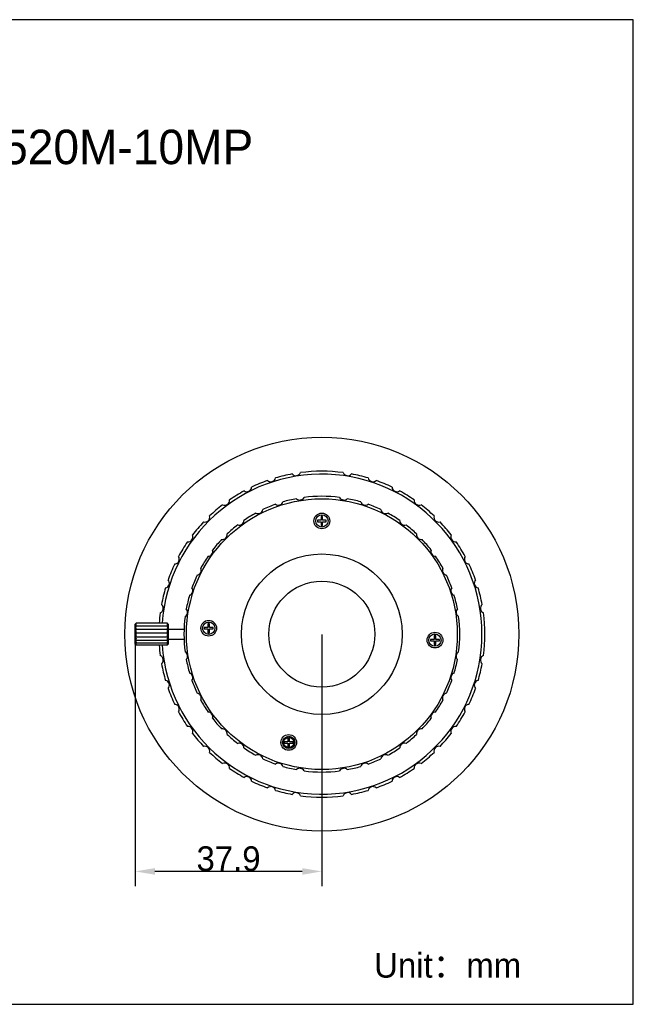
# Model space of a CAD drawing. Header units: millimetres. Extents: x 16567 to 19067, y 2074 to 4074.
# Tile 11 of 11: x 17821 to 19067, y 2074 to 4074. Entities that reach past the tile are written whole.
import ezdxf

# ---------------------------------------------------------------- set-up
doc = ezdxf.new("R2010")
doc.units = ezdxf.units.MM
doc.layers.add('標注線', color=7, linetype='Continuous')
doc.dimstyles.new('ISO-25', dxfattribs={"dimtxt": 2.5, "dimasz": 40, "dimexe": 30, "dimexo": 0.625, "dimtad": 1, "dimdec": 4, "dimdsep": 46, "dimlunit": 6, "dimtxsty": 'Standard', "dimcen": 2.5, "dimadec": 0, "dimazin": 0, "dimtfac": 1, "dimtdec": 4, "dimtmove": 0, "dimatfit": 3, "dimfxl": 1, "dimtolj": 1, "dimtzin": 0, "dimarcsym": 0})

# ---------------------------------------------------------------- blocks, each defined once
blk = doc.blocks.new('*D64')
at = {"layer": 'Defpoints', "color": 0}
for p in [(18055.8, 2825.7), (18434.8, 2825.7), (18055.8, 2343.8)]:
    blk.add_point(p, dxfattribs=at)
at = {"layer": '標注線', "color": 0, "lineweight": -2}
for p, q in [((18055.8, 2825.1), (18055.8, 2313.8)), ((18434.8, 2825.1), (18434.8, 2313.8)), ((18394.8, 2343.8), (18095.8, 2343.8))]:
    blk.add_line(p, q, dxfattribs=at)
at = {"layer": '標注線', "color": 0}
for points in [[(18095.8, 2350.5), (18095.8, 2337.1), (18055.8, 2343.8)], [(18394.8, 2337.1), (18394.8, 2350.5), (18434.8, 2343.8)]]:
    blk.add_solid(points, dxfattribs=at)
at = {"layer": '標注線', "color": 0, "insert": (18245.3, 2369.4), "char_height": 2.5, "attachment_point": 5}
blk.add_mtext('{{\\H20x;37.9}}', dxfattribs=at)

msp = doc.modelspace()

# ---------------------------------------------------------------- linework, layer by layer
for p, q in [((18436.25166, 3064.732), (18433.25166, 3064.732)), ((18433.25166, 3064.732), (18433.25166, 3057.232)), ((18436.25166, 3057.232), (18436.25166, 3064.732)), ((18433.25166, 3057.232), (18425.75166, 3057.232)), ((18425.75166, 3057.232), (18425.75166, 3054.232)), ((18425.75166, 3054.232), (18433.25166, 3054.232)), ((18433.25166, 3054.232), (18433.25166, 3046.732)), ((18433.25166, 3046.732), (18436.25166, 3046.732)), ((18443.75166, 3057.232), (18436.25166, 3057.232)), ((18436.25166, 3054.232), (18443.75166, 3054.232)), ((18436.25166, 3046.732), (18436.25166, 3054.232)), ((18443.75166, 3054.232), (18443.75166, 3057.232)), ((18055.75165, 2846.232), (18057.75165, 2848.232)), ((18055.75166, 2805.232), (18055.75166, 2846.232)), ((18120.75166, 2848.232), (18057.75165, 2848.232)), ((18057.75165, 2848.14976), (18057.75165, 2848.232)), ((18057.75165, 2846.14044), (18057.75165, 2847.45517)), ((18057.75165, 2841.66956), (18057.75165, 2844.14044)), ((18120.64221, 2841.66956), (18057.75165, 2841.66956)), ((18122.75166, 2846.232), (18120.75166, 2848.232)), ((18120.75166, 2848.232), (18120.75166, 2848.14976)), ((18120.75166, 2847.45517), (18120.75166, 2846.14044)), ((18120.75166, 2844.14044), (18120.75166, 2841.66956)), ((18122.75166, 2846.232), (18122.75166, 2805.232)), ((18206.56686, 2846.76927), (18203.56686, 2846.76927)), ((18203.56686, 2846.76927), (18203.56686, 2839.26927)), ((18206.56686, 2839.26927), (18206.56686, 2846.76927)), ((18057.75165, 2835.27638), (18057.75165, 2838.60538)), ((18120.64221, 2835.27638), (18057.75165, 2835.27638)), ((18057.75165, 2827.732), (18057.75165, 2831.51761)), ((18120.6815, 2827.732), (18057.75165, 2827.732)), ((18057.75165, 2819.94639), (18057.75165, 2823.732)), ((18120.75166, 2838.60538), (18120.75166, 2835.27638)), ((18120.75166, 2831.51761), (18120.75166, 2827.732)), ((18120.75166, 2823.732), (18120.75166, 2819.94639)), ((18122.75166, 2835.732), (18154.97501, 2835.732)), ((18203.56686, 2839.26927), (18196.06686, 2839.26927)), ((18196.06686, 2839.26927), (18196.06686, 2836.26927)), ((18196.06686, 2836.26927), (18203.56686, 2836.26927)), ((18203.56686, 2836.26927), (18203.56686, 2828.76927)), ((18203.56686, 2828.76927), (18206.56686, 2828.76927)), ((18214.06686, 2839.26927), (18206.56686, 2839.26927)), ((18206.56686, 2836.26927), (18214.06686, 2836.26927)), ((18206.56686, 2828.76927), (18206.56686, 2836.26927)), ((18214.06686, 2836.26927), (18214.06686, 2839.26927)), ((18665.93645, 2822.69473), (18662.93645, 2822.69473)), ((18662.93645, 2822.69473), (18662.93645, 2815.19473)), ((18665.93645, 2815.19473), (18665.93645, 2822.69473)), ((18055.75165, 2805.232), (18057.75165, 2803.232)), ((18120.63289, 2819.94639), (18057.75165, 2819.94639)), ((18057.75165, 2812.85862), (18057.75165, 2816.18762)), ((18120.82724, 2812.85862), (18057.75165, 2812.85862)), ((18057.75165, 2807.32356), (18057.75165, 2809.79444)), ((18120.87585, 2807.32356), (18057.75165, 2807.32356)), ((18057.75165, 2804.00883), (18057.75165, 2805.32356)), ((18120.75166, 2803.232), (18057.75165, 2803.232)), ((18120.75166, 2816.18762), (18120.75166, 2812.85862)), ((18120.75166, 2809.79444), (18120.75166, 2807.32356)), ((18120.75166, 2805.32356), (18120.75166, 2804.00883)), ((18122.75166, 2805.232), (18120.75166, 2803.232)), ((18122.75166, 2815.732), (18154.9967, 2815.732)), ((18662.93645, 2815.19473), (18655.43645, 2815.19473)), ((18655.43645, 2815.19473), (18655.43645, 2812.19473)), ((18655.43645, 2812.19473), (18662.93645, 2812.19473)), ((18662.93645, 2812.19473), (18662.93645, 2804.69473)), ((18662.93645, 2804.69473), (18665.93645, 2804.69473)), ((18673.43645, 2815.19473), (18665.93645, 2815.19473)), ((18665.93645, 2812.19473), (18673.43645, 2812.19473)), ((18665.93645, 2804.69473), (18665.93645, 2812.19473)), ((18673.43645, 2812.19473), (18673.43645, 2815.19473)), ((18366.00617, 2607.28191), (18358.50617, 2607.28191)), ((18358.50617, 2607.28191), (18358.50617, 2604.28191)), ((18358.50617, 2604.28191), (18366.00617, 2604.28191)), ((18369.00617, 2614.78191), (18366.00617, 2614.78191)), ((18366.00617, 2614.78191), (18366.00617, 2607.28191)), ((18366.00617, 2604.28191), (18366.00617, 2596.78191)), ((18369.00617, 2607.28191), (18369.00617, 2614.78191)), ((18376.50617, 2607.28191), (18369.00617, 2607.28191)), ((18369.00617, 2604.28191), (18376.50617, 2604.28191)), ((18369.00617, 2596.78191), (18369.00617, 2604.28191)), ((18376.50617, 2604.28191), (18376.50617, 2607.28191)), ((18366.00617, 2596.78191), (18369.00617, 2596.78191))]:
    msp.add_line(p, q)
for centre, radius in [((18434.75166, 2825.732), 400), ((18434.75166, 2825.732), 275), ((18434.75166, 3055.732), 16), ((18434.75166, 3055.732), 12.5), ((18434.75166, 2825.732), 163), ((18434.75166, 2825.732), 107.5), ((18205.06686, 2837.76927), 16), ((18205.06686, 2837.76927), 12.5), ((18664.43645, 2813.69473), 16), ((18664.43645, 2813.69473), 12.5), ((18367.50617, 2605.78191), 16), ((18367.50617, 2605.78191), 12.5), ((18367.50617, 2605.78191), 10.5)]:
    msp.add_circle(centre, radius)
for centre, radius, start, end in [((18434.75166, 2825.732), 325, 183.97899209, 176.02100791), ((18330.92195, 3145.28699), 10, 228.74117531, 347.25882469), ((18434.75166, 2825.732), 331, 100.48792771, 106.51207229), ((18382.18968, 3157.59528), 10, 219.74117531, 338.25882469), ((18434.75166, 2825.732), 331, 82.48792771, 97.51207229), ((18487.31364, 3157.59528), 10, 201.74117531, 320.25882469), ((18434.75166, 2825.732), 331, 73.48792771, 79.51207229), ((18538.58137, 3145.28699), 10, 192.74117531, 311.25882469), ((18282.21085, 3125.11019), 10, 237.74117531, 356.25882469), ((18434.75166, 2825.732), 331, 109.48792771, 115.51207229), ((18434.75166, 2825.732), 331, 64.48792771, 70.51207229), ((18587.29247, 3125.11019), 10, 183.74117531, 302.25882469), ((18434.75166, 2825.732), 331, 118.48792771, 124.51207229), ((18434.75166, 2825.732), 280, 100.61981363, 106.38018637), ((18390.0114, 3108.21086), 10, 226.67551148, 331.32448852), ((18434.75166, 2825.732), 280, 82.61981363, 97.38018637), ((18479.49191, 3108.21086), 10, 208.67551148, 313.32448852), ((18434.75166, 2825.732), 280, 73.61981363, 79.38018637), ((18434.75166, 2825.732), 331, 55.48792771, 61.51207229), ((18434.75166, 2825.732), 331, 127.48792771, 133.51207229), ((18237.25581, 3097.56171), 10, 246.74117531, 5.25882469), ((18434.75166, 2825.732), 280, 109.61981363, 115.38018637), ((18346.3728, 3097.73416), 10, 235.67551148, 340.32448852), ((18523.13052, 3097.73416), 10, 199.67551148, 304.32448852), ((18434.75166, 2825.732), 280, 64.61981363, 70.38018637), ((18632.2475, 3097.56171), 10, 174.74117531, 293.25882469), ((18434.75166, 2825.732), 331, 46.48792771, 52.51207229), ((18197.16378, 3063.31988), 10, 255.74117531, 14.25882469), ((18434.75166, 2825.732), 280, 118.61981363, 124.38018637), ((18304.91037, 3080.55987), 10, 244.67551148, 349.32448852), ((18564.59294, 3080.55987), 10, 190.67551148, 295.32448852), ((18434.75166, 2825.732), 280, 55.61981363, 61.38018637), ((18672.33954, 3063.31988), 10, 165.74117531, 284.25882469), ((18434.75166, 2825.732), 331, 136.48792771, 142.51207229), ((18434.75166, 2825.732), 280, 127.61981363, 133.38018637), ((18266.64508, 3057.11086), 10, 253.67551148, 358.32448852), ((18602.85824, 3057.11086), 10, 181.67551148, 286.32448852), ((18434.75166, 2825.732), 280, 46.61981363, 52.38018637), ((18434.75166, 2825.732), 331, 37.48792771, 43.51207229), ((18162.92195, 3023.22784), 10, 264.74117531, 23.25882469), ((18232.51912, 3027.96454), 10, 262.67551148, 7.32448852), ((18636.9842, 3027.96454), 10, 172.67551148, 277.32448852), ((18706.58137, 3023.22784), 10, 156.74117531, 275.25882469), ((18434.75166, 2825.732), 331, 145.48792771, 151.51207229), ((18434.75166, 2825.732), 280, 136.61981363, 142.38018637), ((18434.75166, 2825.732), 280, 37.61981363, 43.38018637), ((18434.75166, 2825.732), 331, 28.48792771, 34.51207229), ((18135.37347, 2978.27281), 10, 273.74117531, 32.25882469), ((18434.75166, 2825.732), 280, 145.61981363, 151.38018637), ((18203.3728, 2993.83858), 10, 271.67551148, 16.32448852), ((18666.13052, 2993.83858), 10, 163.67551148, 268.32448852), ((18434.75166, 2825.732), 280, 28.61981363, 34.38018637), ((18734.12985, 2978.27281), 10, 147.74117531, 266.25882469), ((18434.75166, 2825.732), 331, 154.48792771, 160.51207229), ((18434.75166, 2825.732), 331, 19.48792771, 25.51207229), ((18434.75166, 2825.732), 280, 154.61981363, 160.38018637), ((18179.92379, 2955.57328), 10, 280.67551148, 25.32448852), ((18689.57952, 2955.57328), 10, 154.67551148, 259.32448852), ((18434.75166, 2825.732), 280, 19.61981363, 25.38018637), ((18115.19667, 2929.56171), 10, 282.74117531, 41.25882469), ((18754.30665, 2929.56171), 10, 138.74117531, 257.25882469), ((18434.75166, 2825.732), 331, 163.48792771, 169.51207229), ((18434.75166, 2825.732), 280, 163.61981363, 169.38018637), ((18162.74949, 2914.11086), 10, 289.67551148, 34.32448852), ((18706.75382, 2914.11086), 10, 145.67551148, 250.32448852), ((18434.75166, 2825.732), 280, 10.61981363, 16.38018637), ((18434.75166, 2825.732), 331, 10.48792771, 16.51207229), ((18102.88837, 2878.29398), 10, 291.74117531, 50.25882469), ((18766.61494, 2878.29398), 10, 129.74117531, 248.25882469), ((18434.75166, 2825.732), 331, 172.48792771, 176.10153708), ((18434.75166, 2825.732), 280, 172.61981363, 187.38018637), ((18152.27279, 2870.47226), 10, 298.67551148, 43.32448852), ((18717.23052, 2870.47226), 10, 136.67551148, 241.32448852), ((18434.75166, 2825.732), 280, 352.61981363, 7.38018637), ((18434.75166, 2825.732), 331, 352.48792771, 7.51207229), ((18434.75166, 2825.732), 331, 183.89846834, 187.51207229), ((18102.88837, 2773.17002), 10, 309.74117531, 68.25882469), ((18152.27279, 2780.99174), 10, 316.67551148, 61.32448852), ((18717.23052, 2780.99174), 10, 118.67551148, 223.32448852), ((18766.61494, 2773.17002), 10, 111.74117531, 230.25882469), ((18434.75166, 2825.732), 331, 190.48792771, 196.51207229), ((18434.75166, 2825.732), 280, 190.61981363, 196.38018637), ((18434.75166, 2825.732), 280, 343.61981363, 349.38018637), ((18434.75166, 2825.732), 331, 343.48792771, 349.51207229), ((18162.74949, 2737.35314), 10, 325.67551148, 70.32448852), ((18706.75382, 2737.35314), 10, 109.67551148, 214.32448852), ((18115.19667, 2721.90229), 10, 318.74117531, 77.25882469), ((18434.75166, 2825.732), 280, 199.61981363, 205.38018637), ((18434.75166, 2825.732), 280, 334.61981363, 340.38018637), ((18754.30665, 2721.90229), 10, 102.74117531, 221.25882469), ((18434.75166, 2825.732), 331, 199.48792771, 205.51207229), ((18179.92379, 2695.89072), 10, 334.67551148, 79.32448852), ((18689.57952, 2695.89072), 10, 100.67551148, 205.32448852), ((18434.75166, 2825.732), 331, 334.48792771, 340.51207229), ((18135.37347, 2673.19119), 10, 327.74117531, 86.25882469), ((18434.75166, 2825.732), 280, 208.61981363, 214.38018637), ((18434.75166, 2825.732), 280, 325.61981363, 331.38018637), ((18734.12985, 2673.19119), 10, 93.74117531, 212.25882469), ((18434.75166, 2825.732), 331, 208.48792771, 214.51207229), ((18203.3728, 2657.62542), 10, 343.67551148, 88.32448852), ((18666.13052, 2657.62542), 10, 91.67551148, 196.32448852), ((18434.75166, 2825.732), 331, 325.48792771, 331.51207229), ((18434.75166, 2825.732), 280, 217.61981363, 223.38018637), ((18434.75166, 2825.732), 280, 316.61981363, 322.38018637), ((18162.92195, 2628.23615), 10, 336.74117531, 95.25882469), ((18434.75166, 2825.732), 331, 217.48792771, 223.51207229), ((18232.51912, 2623.49946), 10, 352.67551148, 97.32448852), ((18434.75166, 2825.732), 280, 226.61981363, 232.38018637), ((18434.75166, 2825.732), 280, 307.61981363, 313.38018637), ((18636.9842, 2623.49946), 10, 82.67551148, 187.32448852), ((18434.75166, 2825.732), 331, 316.48792771, 322.51207229), ((18706.58137, 2628.23615), 10, 84.74117531, 203.25882469), ((18266.64508, 2594.35314), 10, 1.67551148, 106.32448852), ((18602.85824, 2594.35314), 10, 73.67551148, 178.32448852), ((18197.16378, 2588.14412), 10, 345.74117531, 104.25882469), ((18434.75166, 2825.732), 331, 226.48792771, 232.51207229), ((18434.75166, 2825.732), 280, 235.61981363, 241.38018637), ((18304.91037, 2570.90413), 10, 10.67551148, 115.32448852), ((18564.59294, 2570.90413), 10, 64.67551148, 169.32448852), ((18434.75166, 2825.732), 280, 298.61981363, 304.38018637), ((18434.75166, 2825.732), 331, 307.48792771, 313.51207229), ((18672.33954, 2588.14412), 10, 75.74117531, 194.25882469), ((18237.25581, 2553.90229), 10, 354.74117531, 113.25882469), ((18434.75166, 2825.732), 280, 244.61981363, 250.38018637), ((18346.3728, 2553.72984), 10, 19.67551148, 124.32448852), ((18523.13052, 2553.72984), 10, 55.67551148, 160.32448852), ((18434.75166, 2825.732), 280, 289.61981363, 295.38018637), ((18632.2475, 2553.90229), 10, 66.74117531, 185.25882469), ((18434.75166, 2825.732), 331, 235.48792771, 241.51207229), ((18434.75166, 2825.732), 280, 253.61981363, 259.38018637), ((18390.0114, 2543.25313), 10, 28.67551148, 133.32448852), ((18434.75166, 2825.732), 280, 262.61981363, 277.38018637), ((18479.49191, 2543.25313), 10, 46.67551148, 151.32448852), ((18434.75166, 2825.732), 280, 280.61981363, 286.38018637), ((18434.75166, 2825.732), 331, 298.48792771, 304.51207229), ((18282.21085, 2526.35381), 10, 3.74117531, 122.25882469), ((18434.75166, 2825.732), 331, 244.48792771, 250.51207229), ((18434.75166, 2825.732), 331, 289.48792771, 295.51207229), ((18587.29247, 2526.35381), 10, 57.74117531, 176.25882469), ((18330.92195, 2506.17701), 10, 12.74117531, 131.25882469), ((18434.75166, 2825.732), 331, 253.48792771, 259.51207229), ((18382.18968, 2493.86872), 10, 21.74117531, 140.25882469), ((18487.31364, 2493.86872), 10, 39.74117531, 158.25882469), ((18434.75166, 2825.732), 331, 280.48792771, 286.51207229), ((18538.58137, 2506.17701), 10, 48.74117531, 167.25882469), ((18434.75166, 2825.732), 331, 262.48792771, 277.51207229)]:
    msp.add_arc(centre, radius, start, end)
for points, knots in [([(18057.75165, 2848.14976), (18057.54154, 2847.92253), (18057.13325, 2847.47479), (18056.54388, 2846.80822), (18056.16681, 2846.36716), (18055.98439, 2846.14976)], [0, 0, 0, 0, 0.9284412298, 1.8177627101, 2.669164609, 2.669164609, 2.669164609, 2.669164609]), ([(18055.98439, 2846.14976), (18056.16744, 2846.29215), (18056.54578, 2846.58096), (18057.13508, 2847.01595), (18057.54211, 2847.30726), (18057.75165, 2847.45517)], [0, 0, 0, 0, 0.6957594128, 1.4278398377, 2.1972883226, 2.1972883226, 2.1972883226, 2.1972883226]), ([(18057.75165, 2846.14044), (18057.54124, 2845.8613), (18057.13233, 2845.31122), (18056.54296, 2844.4935), (18056.1665, 2843.95331), (18055.98439, 2843.68707)], [0, 0, 0, 0, 1.0486600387, 2.056168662, 3.023845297, 3.023845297, 3.023845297, 3.023845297]), ([(18055.98439, 2843.68707), (18056.16845, 2843.7368), (18056.54863, 2843.83757), (18057.13777, 2843.98858), (18057.54296, 2844.08928), (18057.75165, 2844.14044)], [0, 0, 0, 0, 0.5719969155, 1.1799059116, 1.8245256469, 1.8245256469, 1.8245256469, 1.8245256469]), ([(18057.75165, 2841.66956), (18057.54115, 2841.37239), (18057.13207, 2840.78675), (18056.5427, 2839.91653), (18056.16641, 2839.34193), (18055.98439, 2839.05874)], [0, 0, 0, 0, 1.0925003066, 2.1430285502, 3.1529448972, 3.1529448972, 3.1529448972, 3.1529448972]), ([(18122.51893, 2846.14976), (18122.33656, 2846.3671), (18121.95954, 2846.80809), (18121.37018, 2847.47467), (18120.96183, 2847.92247), (18120.75166, 2848.14976)], [0, 0, 0, 0, 0.8511562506, 1.7404613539, 2.6691646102, 2.6691646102, 2.6691646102, 2.6691646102]), ([(18120.75166, 2847.45517), (18120.96114, 2847.3073), (18121.36812, 2847.01603), (18121.95742, 2846.58105), (18122.33582, 2846.29219), (18122.51893, 2846.14976)], [0, 0, 0, 0, 0.7692320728, 1.5013273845, 2.1972883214, 2.1972883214, 2.1972883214, 2.1972883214]), ([(18122.51893, 2843.68707), (18122.33687, 2843.95323), (18121.96046, 2844.49334), (18121.3711, 2845.31107), (18120.96213, 2845.86123), (18120.75166, 2846.14044)], [0, 0, 0, 0, 0.9673978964, 1.9748888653, 3.0238452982, 3.0238452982, 3.0238452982, 3.0238452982]), ([(18120.75166, 2844.14044), (18120.9603, 2844.08929), (18121.36543, 2843.9886), (18121.95457, 2843.8376), (18122.33481, 2843.73681), (18122.51893, 2843.68707)], [0, 0, 0, 0, 0.6444392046, 1.2523621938, 1.8245256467, 1.8245256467, 1.8245256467, 1.8245256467]), ([(18122.51893, 2839.05874), (18122.33695, 2839.34185), (18121.96073, 2839.91637), (18121.37136, 2840.78659), (18120.96222, 2841.37231), (18120.75166, 2841.66956)], [0, 0, 0, 0, 1.0096255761, 2.0601356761, 3.1529448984, 3.1529448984, 3.1529448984, 3.1529448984]), ([(18055.98439, 2839.05874), (18056.16845, 2839.00902), (18056.54863, 2838.90825), (18057.13777, 2838.75724), (18057.54296, 2838.65654), (18057.75165, 2838.60538)], [0, 0, 0, 0, 0.5719969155, 1.1799059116, 1.8245256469, 1.8245256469, 1.8245256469, 1.8245256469]), ([(18057.75165, 2835.27638), (18057.54124, 2834.99724), (18057.13233, 2834.44716), (18056.54296, 2833.62944), (18056.1665, 2833.08924), (18055.98439, 2832.82301)], [0, 0, 0, 0, 1.0486600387, 2.056168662, 3.023845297, 3.023845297, 3.023845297, 3.023845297]), ([(18055.98439, 2832.82301), (18056.16744, 2832.68062), (18056.54578, 2832.39181), (18057.13508, 2831.95682), (18057.54211, 2831.66551), (18057.75165, 2831.51761)], [0, 0, 0, 0, 0.6957594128, 1.4278398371, 2.1972883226, 2.1972883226, 2.1972883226, 2.1972883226]), ([(18057.75165, 2827.732), (18057.54151, 2827.50474), (18057.13318, 2827.05696), (18056.54382, 2826.39039), (18056.16677, 2825.94936), (18055.98439, 2825.732)], [0, 0, 0, 0, 0.928589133, 1.8179285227, 2.6691646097, 2.6691646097, 2.6691646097, 2.6691646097]), ([(18055.98439, 2825.732), (18056.16672, 2825.5147), (18056.54371, 2825.07373), (18057.13307, 2824.40716), (18057.54145, 2823.95932), (18057.75165, 2823.732)], [0, 0, 0, 0, 0.8510065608, 1.7403318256, 2.669164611, 2.669164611, 2.669164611, 2.669164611]), ([(18120.75166, 2838.60538), (18120.9603, 2838.65653), (18121.36543, 2838.75721), (18121.95457, 2838.90822), (18122.33481, 2839.009), (18122.51893, 2839.05874)], [0, 0, 0, 0, 0.6444392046, 1.2523621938, 1.8245256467, 1.8245256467, 1.8245256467, 1.8245256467]), ([(18122.51893, 2832.82301), (18122.33687, 2833.08917), (18121.96046, 2833.62928), (18121.3711, 2834.44701), (18120.96213, 2834.99716), (18120.75166, 2835.27638)], [0, 0, 0, 0, 0.9673978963, 1.9748888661, 3.0238452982, 3.0238452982, 3.0238452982, 3.0238452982]), ([(18120.75166, 2831.51761), (18120.96114, 2831.66547), (18121.36812, 2831.95674), (18121.95742, 2832.39172), (18122.33582, 2832.68058), (18122.51893, 2832.82301)], [0, 0, 0, 0, 0.7692320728, 1.5013273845, 2.1972883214, 2.1972883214, 2.1972883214, 2.1972883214]), ([(18122.51893, 2825.732), (18122.33659, 2825.9493), (18121.9596, 2826.39027), (18121.37024, 2827.05684), (18120.96186, 2827.50468), (18120.75166, 2827.732)], [0, 0, 0, 0, 0.8510065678, 1.7403318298, 2.6691646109, 2.6691646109, 2.6691646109, 2.6691646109]), ([(18120.75166, 2823.732), (18120.96181, 2823.95926), (18121.37014, 2824.40704), (18121.9595, 2825.07361), (18122.33654, 2825.51464), (18122.51893, 2825.732)], [0, 0, 0, 0, 0.9285891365, 1.8179285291, 2.6691646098, 2.6691646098, 2.6691646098, 2.6691646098]), ([(18057.75165, 2819.94639), (18057.54217, 2819.79853), (18057.1352, 2819.50726), (18056.54589, 2819.07228), (18056.1675, 2818.78342), (18055.98439, 2818.64099)], [0, 0, 0, 0, 0.7692320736, 1.5013273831, 2.1972883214, 2.1972883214, 2.1972883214, 2.1972883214]), ([(18055.98439, 2818.64099), (18056.16645, 2818.37483), (18056.54285, 2817.83472), (18057.13222, 2817.01699), (18057.54118, 2816.46683), (18057.75165, 2816.18762)], [0, 0, 0, 0, 0.9673978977, 1.9748888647, 3.0238452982, 3.0238452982, 3.0238452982, 3.0238452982]), ([(18057.75165, 2812.85862), (18057.54301, 2812.80747), (18057.13788, 2812.70678), (18056.54874, 2812.55578), (18056.16851, 2812.45499), (18055.98439, 2812.40525)], [0, 0, 0, 0, 0.6444392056, 1.2523621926, 1.8245256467, 1.8245256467, 1.8245256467, 1.8245256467]), ([(18055.98439, 2812.40525), (18056.16636, 2812.12215), (18056.54259, 2811.54763), (18057.13196, 2810.67741), (18057.54109, 2810.09169), (18057.75165, 2809.79444)], [0, 0, 0, 0, 1.0096255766, 2.0601356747, 3.1529448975, 3.1529448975, 3.1529448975, 3.1529448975]), ([(18057.75165, 2807.32356), (18057.54301, 2807.37471), (18057.13788, 2807.47539), (18056.54874, 2807.6264), (18056.16851, 2807.72718), (18055.98439, 2807.77692)], [0, 0, 0, 0, 0.6444392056, 1.2523621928, 1.8245256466, 1.8245256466, 1.8245256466, 1.8245256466]), ([(18055.98439, 2807.77692), (18056.16645, 2807.51077), (18056.54285, 2806.97066), (18057.13222, 2806.15293), (18057.54118, 2805.60277), (18057.75165, 2805.32356)], [0, 0, 0, 0, 0.9673978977, 1.9748888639, 3.0238452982, 3.0238452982, 3.0238452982, 3.0238452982]), ([(18057.75165, 2804.00883), (18057.54217, 2804.1567), (18057.1352, 2804.44797), (18056.54589, 2804.88295), (18056.1675, 2805.1718), (18055.98439, 2805.31424)], [0, 0, 0, 0, 0.7692320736, 1.5013273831, 2.1972883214, 2.1972883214, 2.1972883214, 2.1972883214]), ([(18122.51893, 2818.64099), (18122.33587, 2818.78338), (18121.95753, 2819.07219), (18121.36823, 2819.50718), (18120.9612, 2819.79848), (18120.75166, 2819.94639)], [0, 0, 0, 0, 0.6957594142, 1.4278398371, 2.1972883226, 2.1972883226, 2.1972883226, 2.1972883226]), ([(18120.75166, 2816.18762), (18120.96207, 2816.46676), (18121.37098, 2817.01684), (18121.96035, 2817.83456), (18122.33682, 2818.37475), (18122.51893, 2818.64099)], [0, 0, 0, 0, 1.0486600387, 2.0561686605, 3.023845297, 3.023845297, 3.023845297, 3.023845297]), ([(18122.51893, 2812.40525), (18122.33486, 2812.45498), (18121.95468, 2812.55575), (18121.36555, 2812.70676), (18120.96036, 2812.80746), (18120.75166, 2812.85862)], [0, 0, 0, 0, 0.5719969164, 1.1799059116, 1.8245256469, 1.8245256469, 1.8245256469, 1.8245256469]), ([(18120.75166, 2809.79444), (18120.96216, 2810.09161), (18121.37124, 2810.67725), (18121.96062, 2811.54747), (18122.3369, 2812.12207), (18122.51893, 2812.40525)], [0, 0, 0, 0, 1.0925003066, 2.143028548, 3.1529448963, 3.1529448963, 3.1529448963, 3.1529448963]), ([(18122.51893, 2807.77692), (18122.33486, 2807.7272), (18121.95468, 2807.62643), (18121.36555, 2807.47542), (18120.96036, 2807.37472), (18120.75166, 2807.32356)], [0, 0, 0, 0, 0.5719969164, 1.1799059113, 1.8245256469, 1.8245256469, 1.8245256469, 1.8245256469]), ([(18120.75166, 2805.32356), (18120.96207, 2805.60269), (18121.37098, 2806.15277), (18121.96035, 2806.9705), (18122.33682, 2807.51069), (18122.51893, 2807.77692)], [0, 0, 0, 0, 1.0486600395, 2.0561686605, 3.023845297, 3.023845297, 3.023845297, 3.023845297]), ([(18122.51893, 2805.31424), (18122.33587, 2805.17185), (18121.95753, 2804.88303), (18121.36823, 2804.44805), (18120.9612, 2804.15674), (18120.75166, 2804.00883)], [0, 0, 0, 0, 0.6957594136, 1.4278398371, 2.1972883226, 2.1972883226, 2.1972883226, 2.1972883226])]:
    msp.add_open_spline(points, degree=3, knots=knots)
at = {"layer": '標注線'}
for p, q in [((19067.10516, 4073.89195), (16567.10516, 4073.89195)), ((19067.10516, 2073.89195), (19067.10516, 4073.89195)), ((16567.10516, 2073.89195), (19067.10516, 2073.89195))]:
    msp.add_line(p, q, dxfattribs=at)

# ---------------------------------------------------------------- texts
at = {"layer": '標注線', "attachment_point": 1}
for s, width, insert, char_height in [('SA8520M-10MP', 42.818075, (17608.66044, 3850.38419), 70), ('Unit：mm', 366.2465931, (18540.95223, 2178.02961), 50)]:
    msp.add_mtext_dynamic_manual_height_columns(s, width=width, gutter_width=12.5, heights=[0], dxfattribs=dict(at, insert=insert, char_height=char_height))

# ---------------------------------------------------------------- dimensions: what is measured, and where the dimension line sits
at = {"layer": '標注線'}
dim = msp.add_linear_dim(base=(18055.75166, 2343.78555), p1=(18434.75166, 2825.732), p2=(18055.75166, 2825.732), angle=180, text='{{\\H20x;37.9}}', dimstyle='ISO-25', override={"dimdec": 1, "dimdsep": 44, "dimlunit": 2, "dimtdec": 1, "dimtolj": 0, "dimtzin": 8}, dxfattribs=at)
dim.commit()
dim.dimension.update_dxf_attribs({"geometry": '*D64', "text_midpoint": (18245.25166, 2343.78555), "dimtype": 161})

doc.saveas('drawing.dxf')
